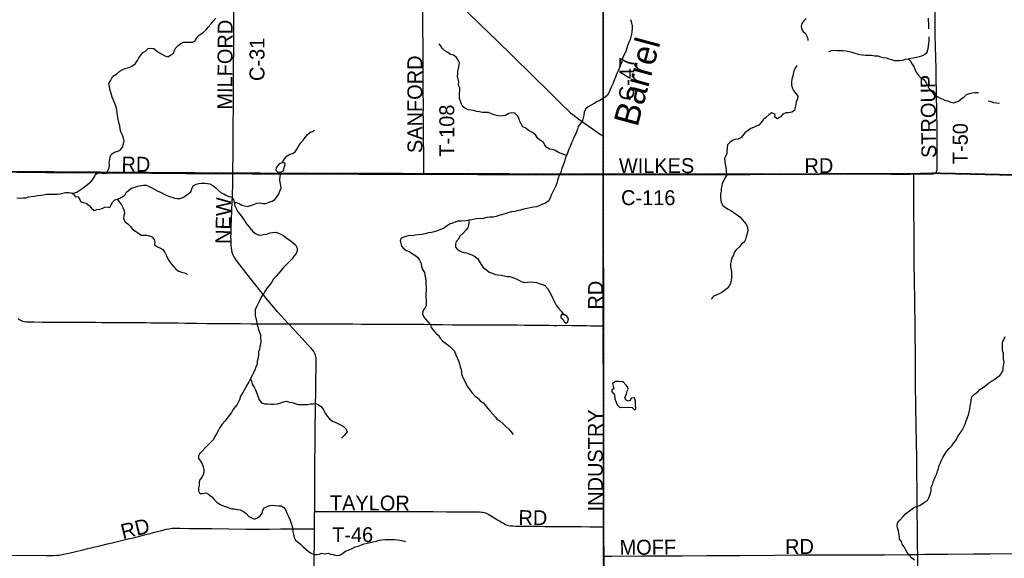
# Model space of a CAD drawing. Header units: feet. Extents: x 2113747 to 2516209, y 960708 to 1356798.
# Tile 28 of 244: x 2316941 to 2336734, y 1110780 to 1121601. Entities that reach past the tile are written whole.
import ezdxf

# ---------------------------------------------------------------- set-up
doc = ezdxf.new("R2010")
doc.units = ezdxf.units.FT
doc.header["$MEASUREMENT"] = 0
doc.linetypes.add('OhDOT_USTN3', pattern=[0.22, 0.165, -0.055])
for name, color, linetype in [('0_Xref', 7, 'Continuous'), ('GM_X_County_Road', 3, 'Continuous'), ('GM_X_County_Road_Text', 3, 'Continuous'), ('GM_X_Minor_Lake', 5, 'Continuous'), ('GM_X_Minor_River', 5, 'Continuous'), ('GM_X_Minor_River_Text', 5, 'Continuous'), ('GM_X_Township', 251, 'OhDOT_USTN3'), ('GM_X_Township_Road', 4, 'Continuous'), ('GM_X_Township_Road_Text', 4, 'Continuous')]:
    doc.layers.add(name, color=color, linetype=linetype)
doc.styles.add('Styledgn030', font='dgn030.shx')
doc.styles.add('Styledgn031', font='dgn031.shx')

# ---------------------------------------------------------------- blocks, each defined once
blk = doc.blocks.new('POR')
at = {"layer": 'GM_X_County_Road', "flags": 128}
for points in [[(2321229, 1118509), (2321232, 1118957), (2321233, 1119468), (2321236, 1119859), (2321239, 1120282), (2321242, 1120679), (2321243, 1121020), (2321245, 1121312), (2321246, 1121676), (2321247, 1122080), (2321249, 1122401), (2321248, 1122693), (2321249, 1123277), (2321249, 1123635), (2321249, 1123835), (2321249, 1124163), (2321249, 1124480), (2321247, 1125419)], [(2328676, 1119266), (2328676, 1119324), (2328677, 1119521), (2328677, 1119606), (2328677, 1119660), (2328677, 1119780), (2328677, 1119973), (2328676, 1120154), (2328676, 1120226), (2328677, 1120318), (2328677, 1120410), (2328676, 1120574), (2328677, 1120771), (2328677, 1120840), (2328677, 1120935), (2328678, 1121129), (2328678, 1121237), (2328679, 1121345), (2328678, 1121473), (2328678, 1121551), (2328676, 1121808)], [(2325037, 1122637), (2325122, 1122555), (2325252, 1122429), (2325447, 1122239), (2325722, 1121971), (2325949, 1121748), (2326190, 1121515), (2326547, 1121168), (2326827, 1120895), (2327257, 1120472), (2327597, 1120140), (2327846, 1119893), (2327973, 1119770), (2328016, 1119730), (2328059, 1119694), (2328180, 1119605), (2328391, 1119455), (2328633, 1119285), (2328643, 1119279), (2328653, 1119273), (2328665, 1119269), (2328676, 1119266)], [(2328676, 1118490), (2328675, 1118592), (2328675, 1118815), (2328675, 1118999), (2328676, 1119124), (2328675, 1119200), (2328676, 1119266)], [(2322346, 1115493), (2322127, 1115734), (2321999, 1115884), (2321918, 1115983), (2321689, 1116267), (2321584, 1116401), (2321441, 1116581), (2321318, 1116739), (2321284, 1116784), (2321263, 1116817), (2321248, 1116843), (2321240, 1116857), (2321233, 1116873), (2321227, 1116887), (2321221, 1116904), (2321215, 1116921), (2321211, 1116939), (2321206, 1116958), (2321203, 1116978), (2321200, 1117001), (2321197, 1117023), (2321195, 1117055), (2321193, 1117086), (2321190, 1117130), (2321189, 1117171), (2321188, 1117257), (2321189, 1117289), (2321190, 1117316), (2321191, 1117386), (2321194, 1117471), (2321197, 1117575), (2321204, 1117782), (2321210, 1117929), (2321216, 1118074), (2321225, 1118297), (2321229, 1118509)], [(2328676, 1118490), (2328841, 1118492), (2328997, 1118493), (2329125, 1118493), (2329645, 1118494), (2330284, 1118494), (2330622, 1118494), (2330926, 1118493), (2331327, 1118490), (2331617, 1118491), (2332297, 1118495), (2332855, 1118499), (2333764, 1118502), (2334469, 1118501), (2334844, 1118501), (2334915, 1118502)], [(2328683, 1115451), (2328684, 1115507), (2328681, 1115910), (2328681, 1116389), (2328677, 1116835), (2328679, 1117127), (2328678, 1117682), (2328678, 1118101), (2328676, 1118490)], [(2334993, 1110857), (2334992, 1111016), (2334990, 1111348), (2334985, 1111745), (2334982, 1112168), (2334978, 1112479), (2334974, 1112811), (2334965, 1113417), (2334958, 1113843), (2334952, 1114263), (2334948, 1114752), (2334943, 1115405), (2334936, 1115963), (2334930, 1116357), (2334925, 1116710), (2334924, 1117002), (2334921, 1117319), (2334915, 1117785), (2334914, 1118451), (2334915, 1118502)], [(2334915, 1118502), (2335067, 1118503), (2335228, 1118505), (2335294, 1118507), (2335303, 1118507), (2335315, 1118508), (2335325, 1118511), (2335333, 1118513), (2335340, 1118516)], [(2322871, 1111722), (2322871, 1111797), (2322872, 1111889), (2322872, 1111962), (2322871, 1112165), (2322873, 1112384), (2322876, 1112811), (2322878, 1112965), (2322880, 1113093), (2322883, 1113343), (2322889, 1113801), (2322890, 1113880), (2322894, 1114090), (2322896, 1114366), (2322901, 1114628), (2322900, 1114779), (2322898, 1114811), (2322895, 1114833), (2322889, 1114859), (2322881, 1114883), (2322869, 1114909), (2322852, 1114937), (2322831, 1114965), (2322799, 1115003), (2322734, 1115072), (2322618, 1115193), (2322543, 1115278), (2322447, 1115382), (2322346, 1115493)], [(2328686, 1111415), (2328681, 1112132), (2328683, 1112666), (2328684, 1112873), (2328683, 1113194), (2328684, 1113784), (2328684, 1114014), (2328683, 1114296), (2328683, 1114624), (2328683, 1114929), (2328683, 1115451)], [(2322867, 1111373), (2322867, 1111420), (2322869, 1111525), (2322870, 1111606), (2322870, 1111670), (2322871, 1111722)], [(2322843, 1106947), (2322844, 1107033), (2322850, 1107623), (2322855, 1108184), (2322853, 1108820), (2322855, 1109014), (2322855, 1109142), (2322857, 1109312), (2322857, 1109460), (2322858, 1109644), (2322859, 1109913), (2322860, 1110005), (2322862, 1110359), (2322862, 1110585), (2322862, 1110810), (2322865, 1111069), (2322866, 1111305), (2322867, 1111373)], [(2328687, 1110822), (2328686, 1111236), (2328686, 1111415)], [(2328683, 1107625), (2328683, 1107772), (2328684, 1108349), (2328685, 1108542), (2328685, 1108946), (2328685, 1110206), (2328687, 1110822)], [(2335040, 1106235), (2335038, 1106358), (2335036, 1106879), (2335030, 1107499), (2335031, 1107557), (2335029, 1107827), (2335022, 1108448), (2335015, 1109133), (2335007, 1109517), (2335002, 1109809), (2335003, 1109977), (2335000, 1110127), (2334997, 1110390), (2334993, 1110857)]]:
    blk.add_lwpolyline(points, dxfattribs=at)
at = {"layer": 'GM_X_Minor_Lake'}
for p, q in [((2322157, 1118704), (2322096, 1118626)), ((2327816, 1115619), (2327865, 1115576)), ((2329004, 1113811), (2329208, 1113816))]:
    blk.add_line(p, q, dxfattribs=at)
at = {"layer": 'GM_X_Minor_Lake', "flags": 128}
for points in [[(2322096, 1118626), (2322089, 1118575), (2322127, 1118546), (2322187, 1118539), (2322247, 1118563), (2322252, 1118614), (2322268, 1118664), (2322277, 1118718), (2322219, 1118727), (2322195, 1118721), (2322157, 1118704)], [(2327865, 1115576), (2327889, 1115536), (2327927, 1115504), (2327963, 1115529), (2327976, 1115591), (2327970, 1115607), (2327942, 1115647), (2327897, 1115666), (2327839, 1115684), (2327816, 1115649), (2327816, 1115619)], [(2329208, 1113816), (2329252, 1113807), (2329276, 1113793), (2329302, 1113763), (2329324, 1113773), (2329324, 1113805), (2329321, 1113852), (2329321, 1113880), (2329320, 1113916), (2329318, 1113938), (2329301, 1114002), (2329233, 1113997), (2329214, 1113950), (2329174, 1113934), (2329132, 1113959), (2329109, 1114007), (2329138, 1114086), (2329152, 1114138), (2329171, 1114181), (2329157, 1114224), (2329130, 1114258), (2329073, 1114328), (2329039, 1114327), (2328977, 1114330), (2328917, 1114330), (2328858, 1114289), (2328873, 1114239), (2328883, 1114191), (2328844, 1114156), (2328842, 1114134), (2328860, 1114112), (2328892, 1114085), (2328897, 1114057), (2328908, 1113985), (2328926, 1113927), (2328951, 1113865), (2328985, 1113829), (2329004, 1113811)]]:
    blk.add_lwpolyline(points, dxfattribs=at)
at = {"layer": 'GM_X_Minor_River', "flags": 128}
for points in [[(2329221, 1121605), (2329238, 1121537), (2329251, 1121481), (2329256, 1121425), (2329246, 1121366), (2329237, 1121312), (2329226, 1121254), (2329212, 1121204), (2329187, 1121151), (2329168, 1121097), (2329146, 1121028), (2329127, 1120966), (2329098, 1120909), (2329070, 1120859), (2329055, 1120804), (2329044, 1120754), (2329020, 1120698), (2328999, 1120639), (2328976, 1120589), (2328939, 1120508), (2328917, 1120450), (2328890, 1120389), (2328869, 1120327), (2328840, 1120258), (2328810, 1120196), (2328789, 1120145), (2328760, 1120087), (2328704, 1120036), (2328645, 1120003), (2328593, 1119972), (2328541, 1119952), (2328488, 1119919), (2328426, 1119884), (2328369, 1119853), (2328315, 1119807), (2328290, 1119746), (2328279, 1119686), (2328269, 1119628), (2328252, 1119577), (2328213, 1119517), (2328167, 1119458), (2328152, 1119405), (2328131, 1119349), (2328115, 1119293), (2328082, 1119236), (2328061, 1119180), (2328037, 1119129), (2328004, 1119055), (2327981, 1119000), (2327960, 1118942), (2327935, 1118873), (2327909, 1118813), (2327896, 1118751), (2327865, 1118676), (2327838, 1118611), (2327826, 1118561), (2327805, 1118505), (2327774, 1118440), (2327755, 1118376), (2327739, 1118317), (2327720, 1118263), (2327691, 1118207), (2327659, 1118142), (2327628, 1118079), (2327603, 1118021), (2327578, 1117960), (2327514, 1117918), (2327450, 1117897), (2327395, 1117866), (2327327, 1117841), (2327271, 1117836), (2327203, 1117819), (2327140, 1117809), (2327078, 1117794), (2327002, 1117777)], [(2332749, 1121627), (2332705, 1121576), (2332662, 1121524), (2332649, 1121473), (2332659, 1121421), (2332688, 1121362), (2332738, 1121324), (2332767, 1121270), (2332782, 1121218), (2332784, 1121186)], [(2335217, 1121421), (2335216, 1121530), (2335211, 1121580), (2335210, 1121630)], [(2317971, 1118123), (2318029, 1118115), (2318087, 1118138), (2318140, 1118167), (2318200, 1118208), (2318253, 1118249), (2318364, 1118334), (2318406, 1118385), (2318437, 1118435), (2318472, 1118496), (2318526, 1118533), (2318576, 1118523), (2318628, 1118514), (2318684, 1118519), (2318715, 1118571), (2318743, 1118628), (2318746, 1118684), (2318743, 1118736), (2318753, 1118792), (2318762, 1118844), (2318787, 1118897), (2318849, 1118938), (2318911, 1118961), (2318964, 1118981), (2319006, 1119042), (2319031, 1119106), (2319042, 1119165), (2319027, 1119219), (2319007, 1119279), (2318976, 1119350), (2318961, 1119406), (2318954, 1119466), (2318936, 1119536), (2318919, 1119602), (2318906, 1119674), (2318903, 1119733), (2318895, 1119791), (2318882, 1119853), (2318857, 1119916), (2318824, 1119986), (2318797, 1120046), (2318779, 1120118), (2318762, 1120178), (2318749, 1120250), (2318736, 1120318), (2318764, 1120370), (2318793, 1120425), (2318840, 1120478), (2318896, 1120516), (2318955, 1120569), (2319015, 1120600), (2319072, 1120625), (2319142, 1120644), (2319198, 1120671), (2319261, 1120716), (2319308, 1120782), (2319338, 1120833), (2319417, 1120942), (2319472, 1120971), (2319524, 1121020), (2319579, 1121030), (2319636, 1121021), (2319686, 1120984), (2319737, 1120940), (2319861, 1120873), (2319920, 1120858), (2319973, 1120887), (2320033, 1120928), (2320054, 1120980), (2320077, 1121033), (2320129, 1121081), (2320180, 1121120), (2320232, 1121151), (2320302, 1121150), (2320360, 1121150), (2320414, 1121149), (2320466, 1121174), (2320495, 1121236), (2320558, 1121299), (2320632, 1121346), (2320687, 1121397), (2320730, 1121450), (2320781, 1121513), (2320831, 1121569), (2320882, 1121634)], [(2333209, 1120965), (2333270, 1120980), (2333322, 1120988), (2333376, 1120985), (2333432, 1120986), (2333488, 1120985), (2333552, 1120975), (2333613, 1120962), (2333671, 1120947), (2333727, 1120929), (2333777, 1120914), (2333829, 1120905), (2333885, 1120895), (2333941, 1120892), (2334007, 1120887), (2334067, 1120888), (2334132, 1120876), (2334192, 1120875), (2334246, 1120856), (2334304, 1120844), (2334358, 1120833), (2334414, 1120818), (2334464, 1120804), (2334523, 1120785), (2334579, 1120782), (2334631, 1120782), (2334691, 1120787), (2334748, 1120806), (2334800, 1120818), (2334856, 1120827), (2334910, 1120838), (2334966, 1120851), (2335026, 1120863), (2335077, 1120874), (2335131, 1120901), (2335185, 1120950), (2335204, 1121022), (2335218, 1121123), (2335222, 1121177), (2335223, 1121231), (2335221, 1121259)], [(2327935, 1118873), (2327880, 1118891), (2327826, 1118910), (2327770, 1118935), (2327705, 1118971), (2327651, 1118992), (2327591, 1118997), (2327541, 1119031), (2327500, 1119082), (2327471, 1119138), (2327411, 1119176), (2327359, 1119217), (2327308, 1119285), (2327235, 1119340), (2327167, 1119377), (2327116, 1119419), (2327056, 1119448), (2327025, 1119506), (2326992, 1119559), (2326980, 1119611), (2326949, 1119671), (2326896, 1119723), (2326836, 1119730), (2326777, 1119715), (2326705, 1119674), (2326645, 1119667), (2326579, 1119664), (2326529, 1119674), (2326477, 1119691), (2326425, 1119713), (2326362, 1119734), (2326302, 1119737), (2326236, 1119740), (2326182, 1119750), (2326124, 1119759), (2326066, 1119774), (2326008, 1119784), (2325958, 1119789), (2325901, 1119818), (2325851, 1119848), (2325822, 1119906), (2325802, 1119963), (2325781, 1120019), (2325782, 1120070), (2325784, 1120122), (2325789, 1120176), (2325788, 1120230), (2325764, 1120286), (2325771, 1120350), (2325758, 1120408), (2325742, 1120462), (2325747, 1120518), (2325748, 1120568), (2325762, 1120623), (2325773, 1120681), (2325780, 1120735), (2325758, 1120787), (2325719, 1120839), (2325662, 1120890), (2325600, 1120903), (2325548, 1120945), (2325485, 1120978), (2325431, 1121028), (2325398, 1121085), (2325374, 1121119)], [(2332560, 1120684), (2332529, 1120630), (2332505, 1120573), (2332488, 1120517), (2332481, 1120465), (2332460, 1120404), (2332454, 1120344), (2332459, 1120292), (2332470, 1120232), (2332494, 1120178), (2332543, 1120120), (2332586, 1120067), (2332578, 1120011), (2332551, 1119950), (2332544, 1119896), (2332530, 1119842), (2332517, 1119777), (2332462, 1119742), (2332398, 1119730), (2332340, 1119727), (2332284, 1119706), (2332235, 1119653), (2332175, 1119608), (2332123, 1119644), (2332126, 1119694), (2332064, 1119733), (2332000, 1119688), (2331941, 1119636), (2331889, 1119589), (2331846, 1119538), (2331799, 1119485), (2331747, 1119463), (2331695, 1119434), (2331638, 1119413), (2331582, 1119378), (2331521, 1119328), (2331479, 1119277), (2331440, 1119226), (2331380, 1119201), (2331320, 1119197), (2331269, 1119176), (2331217, 1119135), (2331168, 1119084), (2331160, 1119022), (2331159, 1118972), (2331156, 1118916), (2331136, 1118865), (2331111, 1118811), (2331114, 1118751), (2331122, 1118699), (2331135, 1118641), (2331144, 1118589), (2331142, 1118537), (2331153, 1118485), (2331122, 1118430), (2331094, 1118372), (2331065, 1118317), (2331054, 1118261), (2331040, 1118209), (2331041, 1118154), (2331032, 1118102), (2331030, 1118034), (2331035, 1117978), (2331042, 1117926), (2331076, 1117870), (2331127, 1117831), (2331181, 1117797), (2331238, 1117766), (2331298, 1117728), (2331365, 1117681), (2331419, 1117638), (2331466, 1117584), (2331514, 1117533), (2331551, 1117477), (2331574, 1117425), (2331580, 1117363), (2331565, 1117309), (2331546, 1117240), (2331531, 1117182), (2331503, 1117130), (2331452, 1117091), (2331410, 1117040), (2331353, 1116987), (2331304, 1116932), (2331288, 1116872), (2331257, 1116818), (2331242, 1116759), (2331232, 1116701), (2331231, 1116633), (2331240, 1116579), (2331247, 1116529), (2331249, 1116475), (2331250, 1116416), (2331243, 1116366), (2331231, 1116302), (2331204, 1116251), (2331163, 1116201), (2331109, 1116162), (2331058, 1116123), (2331004, 1116093), (2330944, 1116064)], [(2334800, 1120818), (2334851, 1120769), (2334885, 1120711), (2334912, 1120659), (2334935, 1120606), (2334961, 1120546), (2335002, 1120494), (2335055, 1120435), (2335109, 1120405), (2335150, 1120350), (2335185, 1120290), (2335217, 1120228), (2335274, 1120157), (2335319, 1120101), (2335381, 1120056), (2335442, 1120028), (2335496, 1120003), (2335550, 1119976), (2335600, 1119970), (2335657, 1119947), (2335715, 1119934), (2335814, 1119965), (2335870, 1120010), (2335923, 1120048), (2335977, 1120099), (2336032, 1120122), (2336088, 1120131), (2336140, 1120139), (2336200, 1120136), (2336212, 1120140)], [(2336410, 1119970), (2336460, 1119955), (2336517, 1119938), (2336575, 1119928), (2336635, 1119923)], [(2322219, 1118727), (2322274, 1118814), (2322317, 1118865), (2322369, 1118900), (2322427, 1118910), (2322480, 1118949), (2322522, 1119010), (2322555, 1119070), (2322586, 1119121), (2322638, 1119178), (2322677, 1119232), (2322724, 1119293), (2322776, 1119334), (2322827, 1119353), (2322869, 1119381)], [(2321251, 1117931), (2321299, 1117928), (2321355, 1117908), (2321405, 1117877), (2321462, 1117864), (2321518, 1117848), (2321586, 1117867), (2321643, 1117890), (2321713, 1117917), (2321775, 1117922), (2321831, 1117908), (2321891, 1117911), (2321955, 1117934), (2322018, 1117955), (2322072, 1117990), (2322115, 1118052), (2322151, 1118103), (2322170, 1118155), (2322199, 1118214), (2322193, 1118268), (2322178, 1118328), (2322173, 1118394), (2322178, 1118448), (2322181, 1118499), (2322187, 1118539)], [(2316882, 1118023), (2316948, 1118014), (2317012, 1118020), (2317068, 1118025), (2317120, 1118040), (2317174, 1118049), (2317236, 1118059), (2317302, 1118066), (2317364, 1118079), (2317423, 1118086), (2317481, 1118093), (2317535, 1118097), (2317589, 1118096), (2317647, 1118095), (2317701, 1118093), (2317753, 1118102), (2317809, 1118113), (2317861, 1118131), (2317921, 1118128), (2317971, 1118123), (2318021, 1118097), (2318064, 1118044), (2318118, 1118052), (2318144, 1117999), (2318165, 1117947), (2318219, 1117931), (2318279, 1117914), (2318338, 1117869), (2318385, 1117817), (2318437, 1117766), (2318491, 1117786), (2318543, 1117793), (2318599, 1117808), (2318650, 1117832), (2318702, 1117841), (2318752, 1117828), (2318780, 1117880), (2318799, 1117931), (2318851, 1117981), (2318902, 1117998), (2318954, 1118013), (2319057, 1118074), (2319083, 1118131), (2319134, 1118177), (2319192, 1118216), (2319257, 1118237), (2319317, 1118256), (2319377, 1118269), (2319429, 1118279), (2319487, 1118274), (2319543, 1118253), (2319597, 1118225), (2319658, 1118190), (2319716, 1118159), (2319773, 1118133), (2319831, 1118104), (2319885, 1118079), (2319950, 1118051), (2320004, 1118036), (2320056, 1118015), (2320106, 1118009), (2320164, 1118006), (2320218, 1118027), (2320273, 1118061), (2320327, 1118106), (2320380, 1118145), (2320404, 1118203), (2320429, 1118262), (2320487, 1118295), (2320540, 1118313), (2320598, 1118318), (2320660, 1118319), (2320714, 1118312), (2320766, 1118302), (2320825, 1118267), (2320881, 1118221), (2320934, 1118174), (2320993, 1118125), (2321047, 1118101), (2321097, 1118072), (2321151, 1118050), (2321202, 1118039), (2321240, 1117987), (2321251, 1117931), (2321268, 1117863)], [(2318902, 1117998), (2318947, 1117938), (2318990, 1117883), (2319016, 1117825), (2319043, 1117765), (2319048, 1117709), (2319038, 1117659), (2319031, 1117603), (2319064, 1117543), (2319114, 1117499), (2319167, 1117444), (2319218, 1117388), (2319270, 1117351), (2319329, 1117310), (2319381, 1117270), (2319445, 1117269), (2319499, 1117270), (2319549, 1117256), (2319599, 1117241), (2319644, 1117185), (2319655, 1117131), (2319653, 1117081), (2319710, 1117038), (2319770, 1117008), (2319821, 1116981), (2319859, 1116925), (2319894, 1116860), (2319921, 1116798), (2319953, 1116744), (2319990, 1116690), (2320043, 1116633), (2320087, 1116581), (2320140, 1116550), (2320194, 1116532), (2320252, 1116517), (2320306, 1116490), (2320317, 1116486)], [(2321268, 1117863), (2321298, 1117797), (2321329, 1117744), (2321370, 1117686), (2321423, 1117619), (2321467, 1117559), (2321502, 1117503), (2321539, 1117450), (2321585, 1117396), (2321630, 1117344), (2321682, 1117307), (2321733, 1117278), (2321783, 1117274), (2321845, 1117283), (2321909, 1117292), (2321968, 1117317), (2322026, 1117329), (2322088, 1117330), (2322146, 1117311), (2322201, 1117285), (2322253, 1117262), (2322313, 1117213), (2322378, 1117165), (2322430, 1117124), (2322487, 1117076), (2322522, 1117011), (2322516, 1116959), (2322497, 1116906), (2322452, 1116853), (2322416, 1116797), (2322357, 1116734), (2322296, 1116675), (2322245, 1116620), (2322191, 1116559), (2322146, 1116503), (2322095, 1116446), (2322038, 1116383), (2322000, 1116318), (2321955, 1116264), (2321916, 1116213), (2321882, 1116161), (2321847, 1116098), (2321804, 1116041), (2321749, 1115928), (2321720, 1115872), (2321692, 1115821), (2321675, 1115769), (2321676, 1115713), (2321678, 1115657), (2321685, 1115607), (2321702, 1115555), (2321710, 1115491), (2321727, 1115431), (2321740, 1115375), (2321760, 1115323), (2321779, 1115271), (2321784, 1115213), (2321791, 1115147), (2321779, 1115088), (2321766, 1115028), (2321763, 1114978), (2321741, 1114928), (2321744, 1114865), (2321733, 1114809), (2321717, 1114741), (2321712, 1114679), (2321691, 1114618), (2321668, 1114564), (2321638, 1114507), (2321613, 1114453), (2321582, 1114394), (2321545, 1114324), (2321503, 1114247), (2321453, 1114158), (2321419, 1114099), (2321382, 1114035), (2321357, 1113964), (2321314, 1113873), (2321275, 1113821), (2321223, 1113760), (2321198, 1113710), (2321149, 1113651), (2321109, 1113596), (2321068, 1113534), (2321011, 1113475), (2320964, 1113408), (2320929, 1113339), (2320897, 1113279), (2320866, 1113228), (2320837, 1113168), (2320779, 1113105), (2320724, 1113054), (2320673, 1112997), (2320613, 1112940), (2320564, 1112885), (2320535, 1112835), (2320537, 1112785), (2320574, 1112733), (2320609, 1112677), (2320627, 1112618), (2320640, 1112562)], [(2327002, 1117777), (2326950, 1117758), (2326892, 1117747), (2326826, 1117741), (2326753, 1117718), (2326697, 1117703), (2326573, 1117669), (2326518, 1117646), (2326462, 1117634), (2326392, 1117631), (2326334, 1117626), (2326266, 1117609), (2326202, 1117598), (2326150, 1117606), (2326090, 1117595), (2326028, 1117580), (2325969, 1117577), (2325911, 1117559), (2325819, 1117555), (2325743, 1117552), (2325663, 1117521), (2325595, 1117502), (2325522, 1117453), (2325461, 1117407), (2325397, 1117388), (2325341, 1117361), (2325274, 1117336), (2325222, 1117325), (2325152, 1117318), (2325094, 1117298), (2325022, 1117287), (2324956, 1117282), (2324892, 1117271), (2324836, 1117262), (2324774, 1117266), (2324721, 1117253), (2324663, 1117232), (2324609, 1117213), (2324590, 1117157), (2324600, 1117103), (2324615, 1117051), (2324662, 1116995), (2324718, 1116964), (2324770, 1116941), (2324829, 1116905), (2324887, 1116872), (2324940, 1116833), (2324978, 1116767), (2325011, 1116705), (2325020, 1116641), (2325037, 1116585), (2325081, 1116523), (2325088, 1116467), (2325097, 1116411), (2325104, 1116347), (2325108, 1116289), (2325111, 1116237), (2325110, 1116183), (2325107, 1116079), (2325107, 1116025), (2325110, 1115962), (2325113, 1115912), (2325111, 1115862), (2325088, 1115804), (2325047, 1115751), (2325039, 1115695), (2325060, 1115639), (2325105, 1115577), (2325153, 1115524), (2325200, 1115468), (2325215, 1115414), (2325259, 1115359), (2325308, 1115301), (2325359, 1115258), (2325395, 1115204), (2325444, 1115142), (2325499, 1115103), (2325579, 1115040), (2325630, 1114998), (2325680, 1114939), (2325709, 1114871), (2325736, 1114811), (2325763, 1114747), (2325784, 1114687), (2325798, 1114629), (2325817, 1114572), (2325820, 1114515), (2325832, 1114457), (2325855, 1114396), (2325894, 1114328), (2325918, 1114276), (2325947, 1114220), (2325988, 1114165), (2326032, 1114111), (2326087, 1114054), (2326148, 1113996), (2326200, 1113941), (2326255, 1113901), (2326302, 1113850), (2326352, 1113792), (2326401, 1113735)], [(2325969, 1117577), (2325971, 1117525), (2325962, 1117475), (2325948, 1117423), (2325907, 1117372), (2325854, 1117311), (2325787, 1117250), (2325759, 1117194), (2325716, 1117143), (2325700, 1117091), (2325703, 1117033), (2325750, 1116975), (2325810, 1116946), (2325868, 1116922), (2325921, 1116915), (2325973, 1116898), (2326029, 1116880), (2326085, 1116853), (2326142, 1116801), (2326177, 1116750), (2326215, 1116686), (2326260, 1116626), (2326323, 1116575), (2326381, 1116532), (2326445, 1116507), (2326496, 1116485), (2326556, 1116474), (2326620, 1116467), (2326686, 1116453), (2326742, 1116442), (2326794, 1116439), (2326852, 1116425), (2326911, 1116400), (2326973, 1116365), (2327023, 1116339), (2327088, 1116320), (2327144, 1116327), (2327203, 1116332), (2327270, 1116326), (2327332, 1116321), (2327386, 1116304), (2327448, 1116282), (2327500, 1116259), (2327557, 1116196), (2327594, 1116132), (2327627, 1116074), (2327651, 1116012), (2327682, 1115949), (2327727, 1115869), (2327770, 1115805), (2327824, 1115744), (2327863, 1115690), (2327917, 1115663), (2327922, 1115656)], [(2330944, 1116064), (2330890, 1116045), (2330849, 1115992), (2330849, 1115988)], [(2335192, 1111942), (2335217, 1111992), (2335240, 1112051), (2335254, 1112107), (2335261, 1112157), (2335266, 1112208), (2335292, 1112258), (2335305, 1112310), (2335322, 1112363), (2335354, 1112423), (2335379, 1112476), (2335394, 1112530), (2335408, 1112582), (2335427, 1112643), (2335448, 1112697), (2335472, 1112752), (2335501, 1112804), (2335538, 1112869), (2335580, 1112932), (2335625, 1112986), (2335676, 1113041), (2335718, 1113100), (2335773, 1113167), (2335798, 1113229), (2335837, 1113290), (2335881, 1113342), (2335912, 1113405), (2335947, 1113474), (2335966, 1113540), (2335993, 1113606), (2336013, 1113663), (2336026, 1113719), (2336039, 1113773), (2336049, 1113842), (2336058, 1113900), (2336069, 1113960), (2336084, 1114023), (2336136, 1114075), (2336193, 1114118), (2336245, 1114169), (2336308, 1114210), (2336366, 1114257), (2336419, 1114302), (2336475, 1114336), (2336536, 1114373), (2336590, 1114416), (2336643, 1114451), (2336686, 1114504), (2336712, 1114564), (2336713, 1114618), (2336724, 1114674), (2336730, 1114729), (2336717, 1114789), (2336718, 1114849), (2336718, 1114899), (2336697, 1114957), (2336700, 1115011), (2336698, 1115063), (2336697, 1115121), (2336724, 1115172), (2336750, 1115236)], [(2321582, 1114394), (2321600, 1114338), (2321617, 1114278), (2321652, 1114219), (2321682, 1114165), (2321716, 1114075), (2321757, 1113963), (2321800, 1113906), (2321866, 1113886), (2321926, 1113885), (2321988, 1113878), (2322044, 1113879), (2322122, 1113886), (2322189, 1113906), (2322245, 1113925), (2322297, 1113934), (2322365, 1113917), (2322419, 1113909), (2322480, 1113890), (2322542, 1113873), (2322596, 1113869), (2322652, 1113868), (2322736, 1113873), (2322788, 1113882), (2322840, 1113885), (2322896, 1113891), (2322948, 1113866), (2323004, 1113830), (2323051, 1113763), (2323084, 1113699), (2323119, 1113637), (2323171, 1113582), (2323230, 1113532), (2323284, 1113515), (2323393, 1113462), (2323451, 1113425), (2323502, 1113375), (2323522, 1113320), (2323473, 1113253), (2323422, 1113210), (2323408, 1113194)], [(2326401, 1113735), (2326452, 1113673), (2326504, 1113618), (2326539, 1113566), (2326593, 1113541), (2326654, 1113489), (2326709, 1113436), (2326767, 1113380), (2326816, 1113327), (2326860, 1113269)], [(2320640, 1112562), (2320643, 1112511), (2320627, 1112461), (2320604, 1112401), (2320557, 1112350), (2320547, 1112292), (2320546, 1112242), (2320534, 1112187), (2320537, 1112133), (2320562, 1112079), (2320618, 1112080), (2320690, 1112093), (2320740, 1112066), (2320807, 1112012), (2320853, 1111959), (2320914, 1111899), (2320966, 1111868), (2321017, 1111842), (2321075, 1111819), (2321135, 1111798), (2321203, 1111775), (2321259, 1111773), (2321325, 1111762), (2321376, 1111751), (2321442, 1111723), (2321494, 1111678), (2321549, 1111622), (2321612, 1111585), (2321664, 1111566), (2321725, 1111593), (2321777, 1111633), (2321814, 1111690), (2321826, 1111746), (2321857, 1111797), (2321915, 1111824), (2321968, 1111840), (2322026, 1111847), (2322082, 1111842), (2322144, 1111836), (2322195, 1111831), (2322253, 1111802), (2322289, 1111748), (2322314, 1111684), (2322341, 1111632), (2322378, 1111545), (2322401, 1111487), (2322417, 1111421), (2322432, 1111369), (2322431, 1111311), (2322443, 1111259), (2322460, 1111201), (2322485, 1111147), (2322541, 1111105), (2322594, 1111060), (2322638, 1111008), (2322691, 1110963), (2322749, 1110916), (2322802, 1110884), (2322858, 1110859), (2322914, 1110855), (2322966, 1110864), (2323018, 1110881), (2323078, 1110871), (2323140, 1110882), (2323192, 1110865), (2323244, 1110858), (2323306, 1110838), (2323378, 1110843), (2323440, 1110882), (2323493, 1110923), (2323545, 1110942), (2323623, 1110977), (2323688, 1111007), (2323742, 1111026), (2323810, 1111053), (2323867, 1111068), (2323929, 1111081), (2323989, 1111099), (2324043, 1111112), (2324115, 1111125), (2324166, 1111144), (2324222, 1111151), (2324288, 1111157), (2324348, 1111160), (2324414, 1111159), (2324470, 1111156), (2324536, 1111152), (2324586, 1111147), (2324647, 1111132), (2324697, 1111118), (2324697, 1111116)], [(2334930, 1110742), (2334874, 1110785), (2334819, 1110842), (2334778, 1110894), (2334745, 1110956), (2334723, 1111012), (2334682, 1111063), (2334668, 1111115), (2334627, 1111167), (2334628, 1111217), (2334614, 1111281), (2334607, 1111335), (2334586, 1111389), (2334580, 1111441), (2334595, 1111501), (2334640, 1111554), (2334699, 1111619), (2334749, 1111670), (2334802, 1111713), (2334856, 1111755), (2334909, 1111792), (2334963, 1111821), (2335029, 1111842), (2335080, 1111872), (2335132, 1111909), (2335192, 1111942)]]:
    blk.add_lwpolyline(points, dxfattribs=at)
at = {"layer": 'GM_X_Township', "flags": 128}
for points in [[(2328572, 1144328), (2328741, 1144307), (2329035, 1144313), (2331534, 1144358), (2338701, 1144446), (2338848, 1144450), (2341636, 1144534), (2354684, 1144590), (2354716, 1139626), (2354692, 1139090), (2354770, 1134464), (2354823, 1131921), (2354900, 1127851), (2354927, 1125372), (2355016, 1118560), (2354932, 1118559), (2348534, 1118533), (2348258, 1118529), (2341409, 1118380), (2335351, 1118517), (2334911, 1118504), (2328670, 1118495), (2328670, 1119253), (2328663, 1124950), (2328657, 1131227), (2328653, 1134141), (2328651, 1136742), (2328635, 1142304), (2328630, 1142401), (2328612, 1142470), (2328572, 1144328)], [(2299033, 1144176), (2303719, 1144224), (2311059, 1144273), (2311621, 1144272), (2311712, 1144286), (2315176, 1144280), (2318840, 1144268), (2321217, 1144269), (2323108, 1144286), (2328491, 1144330), (2328572, 1144328), (2328612, 1142470), (2328630, 1142401), (2328635, 1142304), (2328651, 1136742), (2328653, 1134141), (2328657, 1131227), (2328663, 1124950), (2328670, 1119253), (2328670, 1118495), (2325058, 1118507), (2321212, 1118516), (2314610, 1118563), (2311596, 1118575), (2308267, 1118589), (2305447, 1118586), (2305355, 1118577), (2305256, 1118586), (2302815, 1118637), (2300974, 1118651), (2299393, 1118653), (2299080, 1118654), (2299075, 1121792), (2299063, 1131449), (2299059, 1134619), (2299058, 1135376), (2299058, 1135395), (2299044, 1139886), (2299046, 1140060), (2299048, 1140210), (2299048, 1140750), (2299048, 1140868), (2299034, 1144014), (2299033, 1144176)], [(2299080, 1118654), (2299393, 1118653), (2300974, 1118651), (2302815, 1118637), (2305256, 1118586), (2305355, 1118577), (2305447, 1118586), (2308267, 1118589), (2311596, 1118575), (2314610, 1118563), (2321212, 1118516), (2325058, 1118507), (2328670, 1118495), (2328673, 1115450), (2328676, 1111411), (2328676, 1110812), (2328679, 1107535), (2328685, 1104162), (2328691, 1097555), (2328691, 1097500), (2328700, 1094332), (2328615, 1091117), (2326938, 1091094), (2326732, 1091091), (2324108, 1091056), (2318107, 1090974), (2313863, 1090917), (2307056, 1090903), (2301402, 1090840), (2299895, 1090831), (2299145, 1090827), (2299131, 1096372), (2299121, 1100750), (2299110, 1104784), (2299110, 1104924), (2299092, 1106995), (2299072, 1110035), (2299073, 1112956), (2299080, 1118654)], [(2328670, 1118495), (2334911, 1118504), (2335351, 1118517), (2341409, 1118380), (2348258, 1118529), (2348534, 1118533), (2354932, 1118559), (2355016, 1118560), (2355017, 1118477), (2355239, 1104830), (2355321, 1098179), (2355327, 1097667), (2355371, 1091477), (2352195, 1091435), (2348514, 1091386), (2345661, 1091348), (2342697, 1091308), (2341799, 1091296), (2335157, 1091206), (2333216, 1091180), (2331837, 1091161), (2328725, 1091118), (2328615, 1091117), (2328700, 1094332), (2328691, 1097500), (2328691, 1097555), (2328685, 1104162), (2328679, 1107535), (2328676, 1110812), (2328676, 1111411), (2328673, 1115450), (2328670, 1118495)]]:
    blk.add_lwpolyline(points, dxfattribs=at)
at = {"layer": 'GM_X_Township_Road', "flags": 128}
for points in [[(2335340, 1118516), (2335347, 1118521), (2335353, 1118527), (2335359, 1118533), (2335363, 1118540), (2335368, 1118546), (2335371, 1118552), (2335374, 1118558), (2335377, 1118565), (2335380, 1118573), (2335382, 1118581), (2335383, 1118589), (2335384, 1118597), (2335385, 1118638), (2335385, 1118684), (2335386, 1118819), (2335385, 1119292), (2335383, 1119456), (2335379, 1119735), (2335374, 1120117), (2335365, 1120456), (2335361, 1120640), (2335356, 1120815), (2335349, 1121092), (2335346, 1121264), (2335343, 1121525), (2335341, 1121785)], [(2325063, 1118496), (2325063, 1118533), (2325063, 1118727), (2325062, 1118855), (2325062, 1118967), (2325061, 1119156), (2325060, 1119239), (2325059, 1119312), (2325058, 1119389), (2325057, 1119502), (2325057, 1119557), (2325057, 1119620), (2325055, 1119709), (2325056, 1119836), (2325056, 1119951), (2325055, 1120115), (2325053, 1120254), (2325052, 1120351), (2325053, 1120508), (2325054, 1120639), (2325053, 1120739), (2325052, 1120895), (2325051, 1120995), (2325050, 1121108), (2325049, 1121158), (2325049, 1121223), (2325048, 1121282), (2325048, 1121331), (2325047, 1121515), (2325046, 1121771)], [(2316887, 1118541), (2317008, 1118539), (2317474, 1118534), (2317658, 1118533), (2317897, 1118531), (2318166, 1118531), (2318455, 1118527), (2318613, 1118527), (2318937, 1118528), (2319180, 1118526), (2319433, 1118522), (2319590, 1118520), (2319817, 1118518), (2320047, 1118515), (2320283, 1118514), (2320536, 1118513), (2320792, 1118512), (2320985, 1118509), (2321103, 1118509), (2321229, 1118509)], [(2321229, 1118509), (2321425, 1118508), (2321615, 1118506), (2321739, 1118506), (2321874, 1118505), (2322008, 1118503), (2322127, 1118504), (2322389, 1118503), (2322583, 1118505), (2322753, 1118504), (2322865, 1118504), (2322937, 1118504), (2323087, 1118503), (2323284, 1118503), (2323428, 1118504), (2323549, 1118503), (2323762, 1118501), (2323906, 1118499), (2324034, 1118498), (2324218, 1118498), (2324352, 1118499), (2324595, 1118499), (2324775, 1118497), (2324896, 1118498), (2325063, 1118496)], [(2325063, 1118496), (2325067, 1118496), (2325211, 1118494), (2325484, 1118495), (2325664, 1118495), (2325812, 1118495), (2326012, 1118495), (2326150, 1118494), (2326406, 1118493), (2326497, 1118493), (2326661, 1118492), (2326819, 1118491), (2326980, 1118492), (2327075, 1118492), (2327265, 1118491), (2327419, 1118492), (2327649, 1118491), (2327908, 1118493), (2328194, 1118492), (2328486, 1118490), (2328611, 1118490), (2328676, 1118490)], [(2316914, 1115597), (2316946, 1115574), (2316974, 1115559), (2317000, 1115547), (2317031, 1115539), (2317063, 1115533), (2317102, 1115531), (2317141, 1115530), (2317223, 1115529), (2317397, 1115527), (2317505, 1115526), (2317587, 1115525), (2317646, 1115525), (2317672, 1115525), (2317708, 1115525), (2317777, 1115524), (2318031, 1115525), (2318215, 1115526), (2318323, 1115524), (2318343, 1115524), (2318379, 1115523), (2318464, 1115522), (2318602, 1115520), (2318717, 1115518), (2318766, 1115518), (2318835, 1115518), (2318939, 1115517), (2318982, 1115517), (2319109, 1115517), (2319224, 1115517), (2319306, 1115517), (2319486, 1115516), (2319587, 1115514), (2319723, 1115513), (2319841, 1115512), (2320029, 1115509), (2320128, 1115508), (2320266, 1115505), (2320335, 1115504), (2320413, 1115504), (2320499, 1115503), (2320699, 1115500), (2320787, 1115498), (2320957, 1115498), (2321112, 1115498), (2321249, 1115497), (2321295, 1115497), (2321377, 1115497), (2321594, 1115494), (2321623, 1115494), (2321666, 1115493), (2321843, 1115490), (2321968, 1115489), (2322070, 1115489), (2322157, 1115490), (2322273, 1115493), (2322346, 1115493)], [(2322346, 1115493), (2322393, 1115493), (2322479, 1115493), (2322589, 1115491), (2322711, 1115489), (2322813, 1115488), (2322911, 1115489), (2323072, 1115491), (2323134, 1115492), (2323200, 1115492), (2323348, 1115493), (2323472, 1115491), (2323597, 1115489), (2323616, 1115488), (2323636, 1115488), (2323810, 1115485), (2323911, 1115485), (2324072, 1115485), (2324095, 1115485), (2324380, 1115485), (2324807, 1115482), (2324905, 1115481), (2325069, 1115481), (2325197, 1115480), (2325342, 1115478), (2325391, 1115477), (2325450, 1115475), (2325643, 1115473), (2325718, 1115474), (2325952, 1115473), (2326230, 1115472), (2326542, 1115470), (2326710, 1115469), (2326949, 1115468), (2327090, 1115465), (2327116, 1115465), (2327307, 1115462), (2327442, 1115463), (2327584, 1115462), (2327683, 1115460), (2327738, 1115459), (2327907, 1115461), (2328044, 1115458), (2328110, 1115458), (2328261, 1115455), (2328333, 1115454), (2328425, 1115452), (2328510, 1115452), (2328575, 1115451), (2328683, 1115451)], [(2322871, 1111722), (2322961, 1111722), (2323151, 1111722), (2323237, 1111721), (2323404, 1111720), (2323496, 1111720), (2323614, 1111720), (2323781, 1111720), (2323883, 1111719), (2324014, 1111718), (2324126, 1111718), (2324250, 1111718), (2324421, 1111718), (2324483, 1111718), (2324651, 1111718), (2325074, 1111720), (2325146, 1111720), (2325251, 1111718), (2325520, 1111714), (2325851, 1111713), (2326025, 1111714), (2326065, 1111715), (2326137, 1111715), (2326186, 1111713), (2326225, 1111710), (2326254, 1111706), (2326279, 1111700), (2326303, 1111691), (2326333, 1111678), (2326371, 1111659), (2326436, 1111621), (2326545, 1111555), (2326604, 1111520), (2326635, 1111501), (2326666, 1111483), (2326701, 1111464), (2326723, 1111455), (2326745, 1111447), (2326777, 1111440), (2326810, 1111435), (2326853, 1111431), (2326915, 1111428), (2327103, 1111426), (2327191, 1111425), (2327280, 1111423), (2327496, 1111422), (2327749, 1111420), (2327885, 1111420), (2328018, 1111419), (2328117, 1111418), (2328225, 1111418), (2328405, 1111413), (2328513, 1111414), (2328686, 1111415)], [(2316714, 1110841), (2317474, 1110838), (2317566, 1110837), (2317619, 1110837), (2317691, 1110840), (2317727, 1110843), (2317770, 1110849), (2317825, 1110860), (2317930, 1110885), (2317955, 1110890), (2317986, 1110898), (2318046, 1110912), (2318208, 1110951), (2318310, 1110974), (2318370, 1110988), (2318425, 1111001), (2318549, 1111030), (2318705, 1111069), (2318801, 1111091), (2318935, 1111122), (2319123, 1111168), (2319228, 1111194), (2319278, 1111206), (2319329, 1111219), (2319402, 1111238), (2319472, 1111256), (2319564, 1111278), (2319656, 1111302), (2319713, 1111317), (2319770, 1111332), (2319821, 1111345), (2319891, 1111362), (2319945, 1111373), (2320007, 1111382), (2320042, 1111385), (2320091, 1111387), (2320166, 1111386), (2320350, 1111381), (2320501, 1111379), (2320802, 1111376), (2321490, 1111368), (2321845, 1111368), (2321956, 1111368), (2322183, 1111369), (2322867, 1111373)], [(2328687, 1110822), (2328846, 1110823), (2329450, 1110828), (2330261, 1110832), (2330760, 1110833), (2331179, 1110833), (2331416, 1110835), (2332121, 1110840), (2332567, 1110847), (2333243, 1110850), (2333867, 1110848), (2334326, 1110852), (2334801, 1110856), (2334993, 1110857)], [(2334993, 1110857), (2335004, 1110857), (2335135, 1110861), (2335333, 1110864), (2335598, 1110865), (2336113, 1110868), (2336451, 1110872), (2337009, 1110874), (2337085, 1110874)]]:
    blk.add_lwpolyline(points, dxfattribs=at)
at = {"layer": 'GM_X_County_Road_Text', "char_height": 300, "attachment_point": 7, "line_spacing_factor": 0.8, "style": 'Styledgn030'}
for s, insert, rotation in [('{\\Fdgn000|c0;\\C256;MILFORD}', (2321218, 1119794), 89.7015), ('{\\Fdgn000|c0;\\C256;C-31}', (2321866, 1120370), 90), ('{\\Fdgn000|c0;\\C256;C-47}', (2329298, 1119983), 90), ('{\\Fdgn000|c0;\\C256;WILKES}', (2328986, 1118515), 0), ('{\\Fdgn000|c0;\\C256;RD}', (2332717, 1118519), 0), ('{\\Fdgn000|c0;\\C256;C-116}', (2329030, 1117871), 0), ('{\\Fdgn000|c0;\\C256;NEW}', (2321174, 1117093), 88.7942), ('{\\Fdgn000|c0;\\C256;RD}', (2328667, 1115777), 90), ('{\\Fdgn000|c0;\\C256;INDUSTRY}', (2328667, 1111722), 90)]:
    blk.add_mtext(s, dxfattribs=dict(at, insert=insert, rotation=rotation))
at = {"layer": 'GM_X_Minor_River_Text', "insert": (2329122, 1119495), "char_height": 500.18, "attachment_point": 4, "rotation": 74.9379, "line_spacing_factor": 0.8, "style": 'Styledgn031'}
blk.add_mtext('{\\Fdgn000|c0;\\C256;Barrel}', dxfattribs=at)
at = {"layer": 'GM_X_Township_Road_Text', "char_height": 300, "attachment_point": 7, "line_spacing_factor": 0.8, "style": 'Styledgn030'}
for s, insert, rotation in [('{\\Fdgn000|c0;\\C256;SANFORD}', (2325042, 1118922), 90.1464), ('{\\Fdgn000|c0;\\C256;STROUP}', (2335373, 1118825), 90.7165), ('{\\Fdgn000|c0;\\C256;T-108}', (2325681, 1118848), 90), ('{\\Fdgn000|c0;\\C256;T-50}', (2336003, 1118698), 90), ('{\\Fdgn000|c0;\\C256;RD}', (2318987, 1118550), 359.5077), ('{\\Fdgn000|c0;\\C256;TAYLOR}', (2323177, 1111739), 359.8321), ('{\\Fdgn000|c0;\\C256;RD}', (2319016, 1111162), 13.9223), ('{\\Fdgn000|c0;\\C256;RD}', (2326967, 1111448), 359.5181), ('{\\Fdgn000|c0;\\C256;T-46}', (2323222, 1111100), 0), ('{\\Fdgn000|c0;\\C256;RD}', (2332328, 1110863), 0.4939), ('{\\Fdgn000|c0;\\C256;MOFF}', (2329000, 1110846), 0.2527)]:
    blk.add_mtext(s, dxfattribs=dict(at, insert=insert, rotation=rotation))

msp = doc.modelspace()

# ---------------------------------------------------------------- block references
at = {"layer": '0_Xref'}
msp.add_blockref('POR', (0, 0), dxfattribs=at)

doc.saveas('drawing.dxf')
